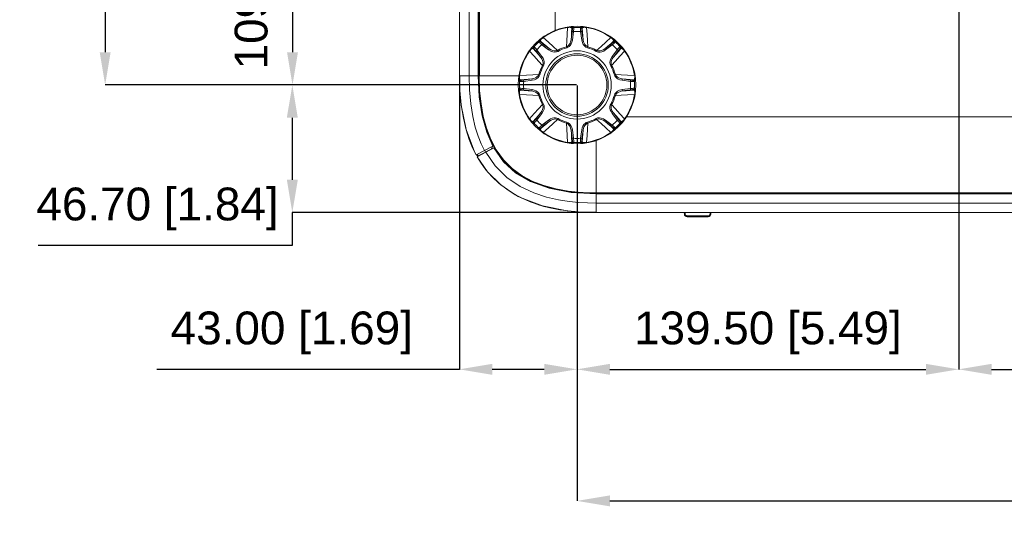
# Model space of a CAD drawing. Header units: millimetres. Extents: x 3925 to 5043, y -86 to 778.
# Tile 134 of 256: x 4210 to 4300, y 102 to 148. Entities that reach past the tile are written whole.
import ezdxf

# ---------------------------------------------------------------- set-up
doc = ezdxf.new("R2010")
doc.units = ezdxf.units.MM
doc.header["$LTSCALE"] = 46.255
doc.header["$PDMODE"] = 3
doc.header["$PDSIZE"] = 1
doc.layers.get('0').update_dxf_attribs({"linetype": 'CONTINUOUS'})
doc.layers.get('Defpoints').update_dxf_attribs({"linetype": 'CONTINUOUS'})
for name, color, linetype in [('H30-BOTTOM-CDXF_CONTINUOUS_LINE', 7, 'CONTINUOUS'), ('H30-RIGHT-CODXF_CONTINUOUS_LINE', 7, 'CONTINUOUS'), ('H30K-REAR-CODXF_CONTINUOUS_LINE', 7, 'CONTINUOUS'), ('H30K-TOP-COVDXF_CONTINUOUS_LINE', 7, 'CONTINUOUS'), ('RUBBER-FOOT-DXF_CONTINUOUS_LINE', 7, 'CONTINUOUS')]:
    doc.layers.add(name, color=color, linetype=linetype)
doc.styles.add('SLDTEXTSTYLE0', font='arialbd.ttf', dxfattribs={"height": 5.5})
doc.styles.add('SLDTEXTSTYLE2', font='arial.ttf')
doc.dimstyles.new('SLDDIMSTYLE1', dxfattribs={"dimtxt": 5.650301, "dimasz": 4.572, "dimexe": 0, "dimexo": 0.0625, "dimgap": 1.412575, "dimtad": 0, "dimtih": 1, "dimtoh": 1, "dimlfac": 3.5, "dimrnd": 1e-09, "dimzin": 4, "dimdsep": 46, "dimtxsty": 'SLDTEXTSTYLE0', "dimsah": 1, "dimcen": 0.09, "dimadec": 0, "dimazin": 1, "dimtol": 1, "dimtp": 0.8, "dimtm": 0.8, "dimtfac": 1, "dimtdec": 1, "dimtofl": 0, "dimtmove": 0, "dimatfit": 3, "dimfxl": 1, "dimfrac": 2, "dimtolj": 1, "dimarcsym": 0})

# ---------------------------------------------------------------- blocks, each defined once
blk = doc.blocks.new('*D95')
at = {"color": 0, "linetype": 'Continuous', "lineweight": -2}
for p, q in [((4295.634, 203.852), (4295.634, 115.578)), ((4338.134, 203.852), (4338.134, 115.578)), ((4298.634, 115.578), (4335.134, 115.578))]:
    blk.add_line(p, q, dxfattribs=at)
at = {"color": 0, "linetype": 'Continuous', "lineweight": 0}
for points in [[(4298.634, 116.078), (4298.634, 115.078), (4295.634, 115.578)], [(4335.134, 116.078), (4335.134, 115.078), (4338.134, 115.578)]]:
    blk.add_solid(points, dxfattribs=at)
at = {"layer": 'Defpoints', "color": 0, "linetype": 'Continuous', "lineweight": 0}
for p in [(4295.634, 203.915), (4338.134, 203.915), (4338.134, 115.578)]:
    blk.add_point(p, dxfattribs=at)
at = {"color": 0, "linetype": 'Continuous', "lineweight": 0, "insert": (4316.884, 118.913), "char_height": 3, "attachment_point": 5, "style": 'SLDTEXTSTYLE2'}
blk.add_mtext('\\A1;170.00 [6.69]', dxfattribs=at)
blk = doc.blocks.new('*D98')
at = {"color": 0, "linetype": 'Continuous', "lineweight": -2}
for p, q in [((4260.759, 141.527), (4260.759, 103.545)), ((4373.009, 141.527), (4373.009, 103.545)), ((4263.759, 103.545), (4370.009, 103.545))]:
    blk.add_line(p, q, dxfattribs=at)
at = {"color": 0, "linetype": 'Continuous', "lineweight": 0}
for points in [[(4263.759, 104.045), (4263.759, 103.045), (4260.759, 103.545)], [(4370.009, 104.045), (4370.009, 103.045), (4373.009, 103.545)]]:
    blk.add_solid(points, dxfattribs=at)
at = {"layer": 'Defpoints', "color": 0, "linetype": 'Continuous', "lineweight": 0}
for p in [(4260.759, 141.59), (4373.009, 141.59), (4373.009, 103.545)]:
    blk.add_point(p, dxfattribs=at)
at = {"color": 0, "linetype": 'Continuous', "lineweight": 0, "insert": (4316.884, 106.88), "char_height": 3, "attachment_point": 5, "style": 'SLDTEXTSTYLE2'}
blk.add_mtext('\\A1;449.00 [17.68]', dxfattribs=at)
blk = doc.blocks.new('*D100')
at = {"color": 0, "linetype": 'Continuous', "lineweight": -2}
for p, q in [((4278.196, 219.415), (4217.635, 219.415)), ((4217.635, 216.415), (4217.635, 144.59)), ((4260.696, 141.59), (4217.635, 141.59))]:
    blk.add_line(p, q, dxfattribs=at)
at = {"color": 0, "linetype": 'Continuous', "lineweight": 0}
for points in [[(4217.135, 216.415), (4218.135, 216.415), (4217.635, 219.415)], [(4217.135, 144.59), (4218.135, 144.59), (4217.635, 141.59)]]:
    blk.add_solid(points, dxfattribs=at)
at = {"layer": 'Defpoints', "color": 0, "linetype": 'Continuous', "lineweight": 0}
for p in [(4278.259, 219.415), (4217.635, 141.59), (4260.759, 141.59)]:
    blk.add_point(p, dxfattribs=at)
at = {"color": 0, "linetype": 'Continuous', "lineweight": 0, "insert": (4214.3, 181.816), "char_height": 3, "attachment_point": 5, "rotation": 90, "style": 'SLDTEXTSTYLE2'}
blk.add_mtext('\\A1;311.30 [12.26]', dxfattribs=at)
blk = doc.blocks.new('*D103')
at = {"color": 0, "linetype": 'Continuous', "lineweight": -2}
for p, q in [((4295.634, 168.852), (4295.634, 115.578)), ((4260.759, 141.527), (4260.759, 115.578)), ((4263.759, 115.578), (4292.634, 115.578))]:
    blk.add_line(p, q, dxfattribs=at)
at = {"color": 0, "linetype": 'Continuous', "lineweight": 0}
for points in [[(4263.759, 116.078), (4263.759, 115.078), (4260.759, 115.578)], [(4292.634, 116.078), (4292.634, 115.078), (4295.634, 115.578)]]:
    blk.add_solid(points, dxfattribs=at)
at = {"layer": 'Defpoints', "color": 0, "linetype": 'Continuous', "lineweight": 0}
for p in [(4295.634, 168.915), (4260.759, 141.59), (4295.634, 115.578)]:
    blk.add_point(p, dxfattribs=at)
at = {"color": 0, "linetype": 'Continuous', "lineweight": 0, "insert": (4278.196, 118.913), "char_height": 3, "attachment_point": 5, "style": 'SLDTEXTSTYLE2'}
blk.add_mtext('\\A1;139.50 [5.49]', dxfattribs=at)
blk = doc.blocks.new('*D104')
at = {"color": 0, "linetype": 'Continuous', "lineweight": -2}
for p, q in [((4250.009, 142.352), (4250.009, 115.578)), ((4260.759, 141.527), (4260.759, 115.578)), ((4250.009, 115.578), (4222.371, 115.578)), ((4257.759, 115.578), (4253.009, 115.578))]:
    blk.add_line(p, q, dxfattribs=at)
at = {"color": 0, "linetype": 'Continuous', "lineweight": 0}
for points in [[(4253.009, 116.078), (4253.009, 115.078), (4250.009, 115.578)], [(4257.759, 116.078), (4257.759, 115.078), (4260.759, 115.578)]]:
    blk.add_solid(points, dxfattribs=at)
at = {"layer": 'Defpoints', "color": 0, "linetype": 'Continuous', "lineweight": 0}
for p in [(4250.009, 142.415), (4260.759, 141.59), (4250.009, 115.578)]:
    blk.add_point(p, dxfattribs=at)
at = {"color": 0, "linetype": 'Continuous', "lineweight": 0, "insert": (4234.69, 118.913), "char_height": 3, "attachment_point": 5, "style": 'SLDTEXTSTYLE2'}
blk.add_mtext('\\A1;43.00 [1.69]', dxfattribs=at)
blk = doc.blocks.new('*D105')
at = {"color": 0, "linetype": 'Continuous', "lineweight": -2}
for p, q in [((4295.571, 168.915), (4234.757, 168.915)), ((4234.757, 165.915), (4234.757, 144.59)), ((4260.696, 141.59), (4234.757, 141.59))]:
    blk.add_line(p, q, dxfattribs=at)
at = {"color": 0, "linetype": 'Continuous', "lineweight": 0}
for points in [[(4234.257, 165.915), (4235.257, 165.915), (4234.757, 168.915)], [(4234.257, 144.59), (4235.257, 144.59), (4234.757, 141.59)]]:
    blk.add_solid(points, dxfattribs=at)
at = {"layer": 'Defpoints', "color": 0, "linetype": 'Continuous', "lineweight": 0}
for p in [(4295.634, 168.915), (4234.757, 141.59), (4260.759, 141.59)]:
    blk.add_point(p, dxfattribs=at)
at = {"color": 0, "linetype": 'Continuous', "lineweight": 0, "insert": (4231.422, 155.252), "char_height": 3, "attachment_point": 5, "rotation": 90, "style": 'SLDTEXTSTYLE2'}
blk.add_mtext('\\A1;109.30 [4.30]', dxfattribs=at)
blk = doc.blocks.new('*D106')
at = {"color": 0, "linetype": 'Continuous', "lineweight": -2}
for p, q in [((4260.696, 141.59), (4234.738, 141.59)), ((4234.738, 138.59), (4234.738, 132.915)), ((4262.446, 129.915), (4234.738, 129.915)), ((4234.738, 129.915), (4234.738, 126.915)), ((4234.738, 126.915), (4211.513, 126.915))]:
    blk.add_line(p, q, dxfattribs=at)
at = {"color": 0, "linetype": 'Continuous', "lineweight": 0}
for points in [[(4234.238, 138.59), (4235.238, 138.59), (4234.738, 141.59)], [(4234.238, 132.915), (4235.238, 132.915), (4234.738, 129.915)]]:
    blk.add_solid(points, dxfattribs=at)
at = {"layer": 'Defpoints', "color": 0, "linetype": 'Continuous', "lineweight": 0}
for p in [(4260.759, 141.59), (4234.738, 129.915), (4262.509, 129.915)]:
    blk.add_point(p, dxfattribs=at)
at = {"color": 0, "linetype": 'Continuous', "lineweight": 0, "insert": (4222.419, 130.25), "char_height": 3, "attachment_point": 5, "style": 'SLDTEXTSTYLE2'}
blk.add_mtext('\\A1;46.70 [1.84]', dxfattribs=at)

msp = doc.modelspace()

# ---------------------------------------------------------------- linework, layer by layer
at = {"layer": 'H30-BOTTOM-CDXF_CONTINUOUS_LINE', "color": 7, "linetype": 'Continuous', "lineweight": 0}
for p, q in [((4251.7741, 142.4148), (4251.7741, 216.4148)), ((4251.8286, 216.4148), (4251.8286, 142.4148)), ((4258.7588, 216.4148), (4258.7588, 146.5531)), ((4255.458, 142.4148), (4251.7741, 142.4148)), ((4265.2542, 138.6648), (4312.1338, 138.6648)), ((4252.8695, 136.6105), (4253.3729, 135.6451)), ((4253.84, 134.8711), (4252.9717, 136.2698)), ((4262.5088, 136.5246), (4262.5088, 131.68)), ((4371.2588, 131.7345), (4262.5088, 131.7345)), ((4371.2588, 131.68), (4262.5088, 131.68))]:
    msp.add_line(p, q, dxfattribs=at)
for points in [[(4252.9717, 136.2698), (4252.3143, 138.0182), (4251.9083, 140.0891), (4251.7741, 142.4148)], [(4251.8135, 142.4148), (4251.8566, 141.0794), (4251.9821, 139.851), (4252.1891, 138.7075), (4252.4813, 137.6311), (4252.8695, 136.6105)], [(4253.3729, 135.6451), (4254.0283, 134.7324), (4254.8219, 133.9381), (4255.7345, 133.2817)], [(4262.5088, 131.68), (4260.138, 131.8198), (4258.0686, 132.2326), (4256.3257, 132.8964), (4254.9336, 133.7709), (4253.84, 134.8711)], [(4255.7345, 133.2817), (4256.709, 132.7734), (4257.7333, 132.3845), (4258.8089, 132.0934), (4259.9488, 131.8875), (4261.1739, 131.7625), (4262.5088, 131.7194)]]:
    msp.add_lwpolyline(points, dxfattribs=at)
at = {"layer": 'H30-RIGHT-CODXF_CONTINUOUS_LINE', "color": 7, "linetype": 'Continuous', "lineweight": 0}
for p, q in [((4250.0088, 216.4148), (4250.0088, 142.4148)), ((4250.887, 216.4148), (4250.887, 142.4148)), ((4251.7338, 142.4148), (4251.7338, 216.4148)), ((4250.0088, 142.4148), (4251.7338, 142.4148)), ((4251.1232, 136.081), (4250.8915, 136.6593)), ((4251.542, 135.1924), (4251.2103, 135.8671)), ((4253.062, 136.0031), (4251.542, 135.1924)), ((4251.7352, 135.0971), (4253.211, 135.8843)), ((4252.9238, 135.731), (4253.0625, 136.0022)), ((4251.6528, 135.2516), (4251.7352, 135.0971)), ((4252.2868, 135.3914), (4252.3042, 135.375)), ((4252.315, 135.6047), (4252.3974, 135.4503)), ((4252.7429, 135.6063), (4252.734, 135.6218))]:
    msp.add_line(p, q, dxfattribs=at)
for points in [[(4250.0088, 142.4148), (4250.0462, 141.0862), (4250.1661, 139.7676), (4250.3661, 138.5454), (4250.6193, 137.5005), (4250.9063, 136.6135), (4251.2167, 135.8513), (4251.542, 135.1924)], [(4250.887, 142.4148), (4250.9226, 141.1372), (4251.0362, 139.8781), (4251.2238, 138.7204), (4251.4588, 137.7388), (4251.7226, 136.9116), (4252.0053, 136.205), (4252.2994, 135.5964)], [(4251.7338, 142.4148), (4251.8235, 140.4913), (4252.0848, 138.7814), (4252.5038, 137.2851), (4253.062, 136.0031)]]:
    msp.add_lwpolyline(points, dxfattribs=at)
at = {"layer": 'H30K-REAR-CODXF_CONTINUOUS_LINE', "color": 7, "linetype": 'Continuous', "lineweight": 0}
for p, q in [((4251.6387, 135.0173), (4253.2242, 135.863)), ((4262.5088, 131.6398), (4371.2588, 131.6398)), ((4262.5088, 129.9148), (4262.5088, 131.6398)), ((4371.2588, 130.7929), (4262.5088, 130.7929)), ((4260.8492, 129.9738), (4259.9158, 130.0653)), ((4261.6914, 129.9286), (4260.8492, 129.9738)), ((4262.5088, 129.9148), (4261.6914, 129.9286)), ((4371.2588, 129.9148), (4262.5088, 129.9148)), ((4270.5614, 129.781), (4270.5568, 129.9148)), ((4270.6364, 129.781), (4270.6317, 129.9148)), ((4270.6456, 129.7307), (4270.6364, 129.781)), ((4272.7324, 129.6121), (4270.8113, 129.6121)), ((4270.8113, 129.5398), (4270.8113, 129.6121)), ((4272.783, 129.6196), (4272.7324, 129.6121)), ((4272.7324, 129.5398), (4272.7324, 129.6121)), ((4272.912, 129.9148), (4272.9073, 129.781)), ((4272.9869, 129.9148), (4272.9823, 129.781)), ((4272.7324, 129.5398), (4270.8113, 129.5398))]:
    msp.add_line(p, q, dxfattribs=at)
for points in [[(4251.6387, 135.0173), (4251.9894, 134.4441), (4252.4256, 133.8389), (4252.968, 133.2101), (4253.6368, 132.5743), (4254.4473, 131.9561), (4255.3754, 131.4006), (4256.3568, 130.9471), (4257.3339, 130.6021), (4258.278, 130.3503), (4259.1687, 130.1738), (4259.5198, 130.1236)], [(4259.9158, 130.0653), (4258.88, 130.2251), (4257.7292, 130.4878), (4256.461, 130.9056), (4255.1142, 131.543), (4253.7806, 132.4538), (4252.5832, 133.6437), (4251.6387, 135.0173)], [(4262.5088, 130.7929), (4261.7227, 130.8062), (4260.9162, 130.8494), (4260.0272, 130.9364), (4259.0475, 131.0871), (4257.9686, 131.3327), (4256.7929, 131.7187), (4255.5602, 132.2997), (4254.3524, 133.1207), (4253.2718, 134.1892), (4252.4139, 135.4308)], [(4253.1575, 135.8274), (4254.0423, 134.5653), (4255.1329, 133.5683), (4256.5144, 132.7614), (4258.2141, 132.1503), (4260.2186, 131.7693), (4262.5088, 131.6398)], [(4270.5614, 129.781), (4270.5715, 129.7801), (4270.5989, 129.7801), (4270.6364, 129.781)], [(4270.693, 129.6581), (4270.666, 129.6896), (4270.6456, 129.7307)], [(4270.8113, 129.6121), (4270.7834, 129.6144), (4270.7539, 129.6218), (4270.7232, 129.6359), (4270.693, 129.6581)], [(4272.8573, 129.6645), (4272.8249, 129.6386), (4272.783, 129.6196)], [(4272.9073, 129.781), (4272.904, 129.7527), (4272.8955, 129.7238), (4272.8804, 129.6938), (4272.8573, 129.6645)], [(4272.9823, 129.781), (4272.9722, 129.7801), (4272.9448, 129.7801), (4272.9073, 129.781)]]:
    msp.add_lwpolyline(points, dxfattribs=at)
for centre, start, end in [((4270.8113, 129.7898), 182, 270), ((4272.7324, 129.7898), 270, 358)]:
    msp.add_arc(centre, 0.25, start, end, dxfattribs=at)
at = {"layer": 'H30K-TOP-COVDXF_CONTINUOUS_LINE', "color": 7, "linetype": 'Continuous', "lineweight": 0}
for p, q in [((4250.1665, 139.7542), (4250.1616, 139.837)), ((4250.6141, 137.511), (4250.1665, 139.7542)), ((4251.3471, 135.5727), (4250.6141, 137.511)), ((4251.3813, 135.5179), (4251.3471, 135.5727)), ((4251.6787, 135.0423), (4251.5728, 135.2117)), ((4252.0899, 135.2565), (4252.0764, 135.2815)), ((4252.1392, 135.2832), (4252.1257, 135.3082)), ((4259.8464, 130.0727), (4257.5973, 130.5222)), ((4260.5799, 130.0292), (4259.8464, 130.0727))]:
    msp.add_line(p, q, dxfattribs=at)
msp.add_lwpolyline([(4257.5973, 130.5222), (4255.6519, 131.2602), (4255.5764, 131.3077)], dxfattribs=at)
at = {"layer": 'RUBBER-FOOT-DXF_CONTINUOUS_LINE', "color": 7, "linetype": 'Continuous', "lineweight": 0}
for p, q in [((4259.8812, 146.8736), (4259.886, 146.8449)), ((4260.3355, 146.7357), (4260.2899, 146.7848)), ((4260.4053, 146.8924), (4260.4519, 146.8434)), ((4261.0658, 146.8434), (4261.1124, 146.8924)), ((4261.2278, 146.7848), (4261.1822, 146.7357)), ((4261.6365, 146.8736), (4261.6317, 146.8449)), ((4257.6432, 145.9466), (4257.6601, 145.9229)), ((4260.3135, 146.4842), (4260.2083, 145.7158)), ((4260.4372, 146.4673), (4260.3135, 146.4842)), ((4260.4372, 146.4673), (4260.3319, 145.6988)), ((4261.0805, 146.4673), (4261.2042, 146.4842)), ((4261.1858, 145.6988), (4261.0805, 146.4673)), ((4261.3094, 145.7158), (4261.2042, 146.4842)), ((4263.8745, 145.9466), (4263.8576, 145.9229)), ((4256.8207, 144.9291), (4256.7538, 144.9316)), ((4256.7593, 145.0893), (4256.8269, 145.0876)), ((4257.261, 145.5217), (4257.2593, 145.5893)), ((4257.417, 145.5948), (4257.4195, 145.5279)), ((4257.5373, 145.2661), (4257.6128, 145.3655)), ((4258.1552, 144.7972), (4257.5373, 145.2661)), ((4258.2306, 144.8966), (4257.6128, 145.3655)), ((4258.1552, 144.7972), (4258.2307, 144.8966)), ((4259.8161, 144.9953), (4259.7905, 145.0876)), ((4260.3319, 145.6988), (4260.2083, 145.7157)), ((4261.1858, 145.6988), (4261.3094, 145.7157)), ((4261.7016, 144.9953), (4261.7272, 145.0876)), ((4263.9049, 145.3655), (4263.287, 144.8966)), ((4263.3625, 144.7972), (4263.287, 144.8966)), ((4263.9803, 145.2661), (4263.3625, 144.7972)), ((4263.9803, 145.2661), (4263.9049, 145.3655)), ((4264.0982, 145.5279), (4264.1007, 145.5948)), ((4264.2584, 145.5893), (4264.2567, 145.5217)), ((4264.7584, 145.0893), (4264.6908, 145.0876)), ((4264.7639, 144.9316), (4264.697, 144.9291)), ((4256.402, 144.7054), (4256.4257, 144.6885)), ((4257.0825, 144.8113), (4256.9831, 144.7358)), ((4256.9831, 144.7358), (4257.452, 144.118)), ((4257.0825, 144.8113), (4257.5514, 144.1934)), ((4257.5514, 144.1934), (4257.452, 144.1179)), ((4259.0174, 144.6645), (4258.9702, 144.7478)), ((4262.5003, 144.6645), (4262.5475, 144.7478)), ((4264.4352, 144.8113), (4263.9662, 144.1934)), ((4264.0657, 144.1179), (4263.9662, 144.1934)), ((4264.5346, 144.7358), (4264.0657, 144.118)), ((4264.5346, 144.7358), (4264.4352, 144.8113)), ((4265.092, 144.6885), (4265.1157, 144.7054)), ((4257.6841, 143.3312), (4257.6008, 143.3784)), ((4263.9169, 143.3784), (4263.8336, 143.3312)), ((4255.475, 142.4674), (4255.5037, 142.4626)), ((4257.3533, 142.5325), (4257.261, 142.5581)), ((4264.2567, 142.5581), (4264.1644, 142.5325)), ((4266.014, 142.4626), (4266.0427, 142.4674)), ((4255.5052, 141.8967), (4255.4562, 141.9433)), ((4255.5052, 141.2828), (4255.4562, 141.2362)), ((4255.5638, 142.0587), (4255.6129, 142.0131)), ((4256.6328, 142.1403), (4255.8644, 142.0351)), ((4255.8813, 141.9114), (4255.8644, 142.0351)), ((4255.8644, 141.1444), (4255.8813, 141.2681)), ((4256.6498, 142.0167), (4255.8813, 141.9114)), ((4256.6498, 141.1628), (4255.8813, 141.2681)), ((4256.6498, 142.0167), (4256.6329, 142.1403)), ((4264.8848, 142.1403), (4264.8679, 142.0167)), ((4264.8679, 142.0167), (4265.6364, 141.9114)), ((4265.6364, 141.2681), (4264.8679, 141.1628)), ((4264.8848, 142.1403), (4265.6533, 142.0351)), ((4265.6533, 142.0351), (4265.6364, 141.9114)), ((4265.6533, 141.1444), (4265.6364, 141.2681)), ((4265.9048, 142.0131), (4265.9539, 142.0587)), ((4266.0125, 141.8967), (4266.0615, 141.9433)), ((4266.0615, 141.2362), (4266.0125, 141.2828)), ((4255.5037, 140.7169), (4255.475, 140.7121)), ((4255.6129, 141.1664), (4255.5638, 141.1208)), ((4256.6328, 141.0392), (4255.8644, 141.1444)), ((4256.6329, 141.0392), (4256.6498, 141.1628)), ((4257.261, 140.6214), (4257.3533, 140.647)), ((4264.2567, 140.6214), (4264.1644, 140.647)), ((4264.8848, 141.0392), (4264.8679, 141.1628)), ((4265.6533, 141.1444), (4264.8849, 141.0392)), ((4265.9539, 141.1208), (4265.9048, 141.1664)), ((4266.014, 140.7169), (4266.0427, 140.7121)), ((4257.6008, 139.8011), (4257.6841, 139.8483)), ((4263.9169, 139.8011), (4263.8336, 139.8483)), ((4256.9831, 138.4437), (4257.452, 139.0615)), ((4257.0825, 138.3683), (4257.5514, 138.9861)), ((4257.452, 139.0616), (4257.5514, 138.9861)), ((4264.0657, 139.0616), (4263.9662, 138.9861)), ((4263.9662, 138.9861), (4264.4352, 138.3683)), ((4264.0657, 139.0616), (4264.5346, 138.4437)), ((4256.4257, 138.491), (4256.402, 138.4741)), ((4256.7538, 138.2479), (4256.8207, 138.2504)), ((4256.7593, 138.0902), (4256.8269, 138.0919)), ((4256.9831, 138.4437), (4257.0825, 138.3683)), ((4257.5373, 137.9134), (4258.1552, 138.3824)), ((4257.5373, 137.9134), (4257.6128, 137.814)), ((4257.6128, 137.814), (4258.2306, 138.2829)), ((4258.1552, 138.3824), (4258.2307, 138.2829)), ((4259.0174, 138.515), (4258.9702, 138.4317)), ((4259.8161, 138.1842), (4259.7905, 138.0919)), ((4261.7016, 138.1842), (4261.7272, 138.0919)), ((4262.5003, 138.515), (4262.5475, 138.4317)), ((4263.3625, 138.3824), (4263.287, 138.2829)), ((4263.2871, 138.2829), (4263.9049, 137.814)), ((4263.3625, 138.3824), (4263.9803, 137.9134)), ((4263.9803, 137.9134), (4263.9049, 137.814)), ((4264.5346, 138.4437), (4264.4352, 138.3683)), ((4264.6908, 138.0919), (4264.7584, 138.0902)), ((4264.697, 138.2504), (4264.7639, 138.2479)), ((4265.092, 138.491), (4265.1157, 138.4741)), ((4257.2593, 137.5902), (4257.261, 137.6578)), ((4257.4195, 137.6516), (4257.417, 137.5847)), ((4257.6432, 137.2329), (4257.6601, 137.2566)), ((4260.3319, 137.4807), (4260.2083, 137.4638)), ((4260.2083, 137.4637), (4260.3135, 136.6953)), ((4260.3319, 137.4807), (4260.4372, 136.7122)), ((4261.0805, 136.7122), (4261.1858, 137.4807)), ((4261.1858, 137.4807), (4261.3094, 137.4638)), ((4261.2042, 136.6953), (4261.3094, 137.4638)), ((4263.8745, 137.2329), (4263.8576, 137.2566)), ((4264.1007, 137.5847), (4264.0982, 137.6516)), ((4264.2567, 137.6578), (4264.2584, 137.5902)), ((4259.8812, 136.3059), (4259.886, 136.3346)), ((4260.2899, 136.3947), (4260.3355, 136.4438)), ((4260.4372, 136.7122), (4260.3135, 136.6953)), ((4260.4519, 136.3361), (4260.4053, 136.2871)), ((4261.1124, 136.2871), (4261.0658, 136.3361)), ((4261.0805, 136.7122), (4261.2042, 136.6953)), ((4261.1822, 136.4438), (4261.2278, 136.3947)), ((4261.6365, 136.3059), (4261.6317, 136.3346))]:
    msp.add_line(p, q, dxfattribs=at)
for points in [[(4259.886, 146.8449), (4259.8491, 146.2122), (4259.8172, 145.6272), (4259.7905, 145.0876)], [(4259.8812, 146.8736), (4259.9673, 146.8866), (4260.0543, 146.8971), (4260.1387, 146.9044), (4260.2178, 146.9085), (4260.2871, 146.9091), (4260.3437, 146.9065), (4260.3843, 146.9009), (4260.4053, 146.8924)], [(4259.886, 146.8449), (4259.948, 146.855), (4260.0116, 146.8613), (4260.0736, 146.863), (4260.1306, 146.86), (4260.1804, 146.8525), (4260.2223, 146.841), (4260.2553, 146.8258), (4260.2784, 146.8071), (4260.2899, 146.7848)], [(4260.2083, 145.7158), (4260.2356, 146.0722), (4260.2629, 146.43), (4260.2899, 146.7848)], [(4260.4053, 146.8924), (4260.364, 146.8823), (4260.3285, 146.859), (4260.3028, 146.8252), (4260.2899, 146.7847)], [(4260.3355, 146.7357), (4260.3372, 146.7247), (4260.3366, 146.6983), (4260.3338, 146.6586), (4260.3287, 146.6073), (4260.3219, 146.5484), (4260.3135, 146.4842)], [(4260.4519, 146.8434), (4260.4103, 146.8336), (4260.3745, 146.8103), (4260.3485, 146.7764), (4260.3355, 146.7357)], [(4260.4519, 146.8434), (4260.454, 146.8267), (4260.4541, 146.7871), (4260.4523, 146.7273), (4260.4486, 146.6506), (4260.4435, 146.5623), (4260.4372, 146.4673)], [(4261.0805, 146.4673), (4261.0742, 146.5622), (4261.0691, 146.6505), (4261.0654, 146.7275), (4261.0636, 146.7873), (4261.0637, 146.8268), (4261.0658, 146.8434)], [(4261.0658, 146.8434), (4261.1074, 146.8336), (4261.1432, 146.8103), (4261.1692, 146.7764), (4261.1822, 146.7357)], [(4261.6365, 146.8736), (4261.5503, 146.8866), (4261.4634, 146.8971), (4261.379, 146.9044), (4261.2999, 146.9085), (4261.2306, 146.9091), (4261.174, 146.9065), (4261.1334, 146.9009), (4261.1124, 146.8924)], [(4261.1124, 146.8924), (4261.1537, 146.8823), (4261.1892, 146.859), (4261.2149, 146.8252), (4261.2278, 146.7847)], [(4261.2042, 146.4842), (4261.1958, 146.5482), (4261.189, 146.6073), (4261.1839, 146.6588), (4261.181, 146.6986), (4261.1805, 146.7248), (4261.1822, 146.7357)], [(4261.2278, 146.7848), (4261.2393, 146.8071), (4261.2624, 146.8258), (4261.2954, 146.8411), (4261.3373, 146.8526), (4261.3871, 146.86), (4261.4441, 146.863), (4261.5061, 146.8613), (4261.5698, 146.855), (4261.6317, 146.8449)], [(4261.2278, 146.7848), (4261.2548, 146.43), (4261.2821, 146.0721), (4261.3094, 145.7158)], [(4261.7272, 145.0876), (4261.7006, 145.6258), (4261.6687, 146.2107), (4261.6317, 146.8449)], [(4257.6432, 145.9466), (4257.5731, 145.8949), (4257.5042, 145.8408), (4257.4393, 145.7863), (4257.3805, 145.7332), (4257.3311, 145.6846), (4257.2929, 145.6428), (4257.2682, 145.6101), (4257.2593, 145.5893)], [(4257.417, 145.5948), (4257.4094, 145.6187), (4257.4124, 145.6483), (4257.425, 145.6824), (4257.4465, 145.7201), (4257.4765, 145.7607), (4257.5146, 145.8031), (4257.5597, 145.8457), (4257.6092, 145.8863), (4257.6601, 145.9229)], [(4258.9702, 144.7478), (4258.5708, 145.1096), (4258.1347, 145.5006), (4257.6601, 145.9229)], [(4263.8576, 145.9229), (4263.3841, 145.5016), (4262.9479, 145.1105), (4262.5475, 144.7478)], [(4263.8576, 145.9229), (4263.9086, 145.8862), (4263.958, 145.8456), (4264.0031, 145.803), (4264.0412, 145.7607), (4264.0712, 145.7201), (4264.0927, 145.6824), (4264.1053, 145.6483), (4264.1083, 145.6187), (4264.1007, 145.5948)], [(4263.8745, 145.9466), (4263.9446, 145.8949), (4264.0135, 145.8408), (4264.0784, 145.7864), (4264.1371, 145.7333), (4264.1866, 145.6846), (4264.2247, 145.6428), (4264.2495, 145.6101), (4264.2584, 145.5893)], [(4256.402, 144.7054), (4256.4537, 144.7755), (4256.5078, 144.8444), (4256.5622, 144.9093), (4256.6153, 144.9681), (4256.664, 145.0175), (4256.7058, 145.0557), (4256.7385, 145.0804), (4256.7593, 145.0893)], [(4256.4257, 144.6885), (4256.4624, 144.7395), (4256.503, 144.7889), (4256.5456, 144.834), (4256.5879, 144.8721), (4256.6285, 144.9021), (4256.6662, 144.9236), (4256.7003, 144.9362), (4256.7299, 144.9392), (4256.7538, 144.9316)], [(4256.7593, 145.0893), (4256.7372, 145.053), (4256.7286, 145.0114), (4256.7343, 144.9693), (4256.7538, 144.9316)], [(4257.452, 144.118), (4257.2193, 144.3893), (4256.9856, 144.6616), (4256.7538, 144.9316)], [(4256.8269, 145.0876), (4256.8044, 145.0512), (4256.7955, 145.0095), (4256.8012, 144.9671), (4256.8208, 144.9291)], [(4256.8207, 144.9291), (4256.8298, 144.9225), (4256.848, 144.9035), (4256.8741, 144.8734), (4256.9067, 144.8336), (4256.9436, 144.7871), (4256.9831, 144.7358)], [(4256.8269, 145.0876), (4256.8402, 145.0772), (4256.8683, 145.0493), (4256.9093, 145.0058), (4256.961, 144.9489), (4257.0197, 144.8829), (4257.0825, 144.8113)], [(4257.2593, 145.5893), (4257.2956, 145.6114), (4257.3372, 145.62), (4257.3793, 145.6143), (4257.417, 145.5948)], [(4257.261, 145.5217), (4257.2974, 145.5442), (4257.3391, 145.5531), (4257.3815, 145.5474), (4257.4195, 145.5279)], [(4257.5373, 145.2661), (4257.4658, 145.3288), (4257.3997, 145.3876), (4257.3427, 145.4395), (4257.2991, 145.4805), (4257.2713, 145.5085), (4257.261, 145.5217)], [(4257.417, 145.5948), (4257.6869, 145.363), (4257.9593, 145.1293), (4258.2306, 144.8966)], [(4257.6128, 145.3655), (4257.5617, 145.4049), (4257.515, 145.4419), (4257.4751, 145.4747), (4257.4449, 145.5008), (4257.426, 145.5189), (4257.4195, 145.5279)], [(4258.9702, 144.7478), (4258.8805, 144.714), (4258.7733, 144.6992), (4258.6515, 144.7071), (4258.5183, 144.7404), (4258.3767, 144.8021), (4258.2307, 144.8966)], [(4260.2083, 145.7157), (4260.1718, 145.5457), (4260.1154, 145.4019), (4260.0447, 145.2842), (4259.9641, 145.1925), (4259.8778, 145.1271), (4259.7905, 145.0876)], [(4260.3319, 145.6988), (4260.289, 145.5108), (4260.2182, 145.3448), (4260.1282, 145.2099), (4260.0273, 145.1079), (4259.9217, 145.0373), (4259.8161, 144.9953)], [(4261.7016, 144.9953), (4261.5653, 145.0547), (4261.4384, 145.1554), (4261.3289, 145.2944), (4261.2425, 145.471), (4261.1858, 145.6988)], [(4261.7272, 145.0876), (4261.6399, 145.1271), (4261.5536, 145.1925), (4261.473, 145.2841), (4261.4023, 145.4019), (4261.3459, 145.5457), (4261.3094, 145.7157)], [(4263.287, 144.8966), (4263.141, 144.8021), (4262.9994, 144.7404), (4262.8662, 144.7071), (4262.7444, 144.6992), (4262.6371, 144.714), (4262.5475, 144.7478)], [(4263.287, 144.8966), (4263.5584, 145.1293), (4263.8307, 145.363), (4264.1007, 145.5948)], [(4264.0982, 145.5279), (4264.0916, 145.5188), (4264.0726, 145.5006), (4264.0425, 145.4745), (4264.0027, 145.4419), (4263.9561, 145.405), (4263.9049, 145.3655)], [(4264.2567, 145.5217), (4264.2463, 145.5084), (4264.2184, 145.4803), (4264.1749, 145.4393), (4264.118, 145.3876), (4264.052, 145.3289), (4263.9803, 145.2661)], [(4264.7639, 144.9316), (4264.5321, 144.6617), (4264.2983, 144.3893), (4264.0657, 144.118)], [(4264.2567, 145.5217), (4264.2203, 145.5442), (4264.1785, 145.5531), (4264.1362, 145.5474), (4264.0982, 145.5279)], [(4264.2584, 145.5893), (4264.2221, 145.6114), (4264.1805, 145.62), (4264.1384, 145.6143), (4264.1007, 145.5948)], [(4264.6908, 145.0876), (4264.6775, 145.0772), (4264.6494, 145.0493), (4264.6084, 145.0058), (4264.5567, 144.9489), (4264.498, 144.8829), (4264.4352, 144.8113)], [(4264.697, 144.9291), (4264.688, 144.9226), (4264.6699, 144.9037), (4264.6438, 144.8736), (4264.6112, 144.8339), (4264.574, 144.787), (4264.5346, 144.7358)], [(4264.6969, 144.9291), (4264.7165, 144.9671), (4264.7222, 145.0094), (4264.7133, 145.0512), (4264.6908, 145.0876)], [(4265.1157, 144.7054), (4265.064, 144.7755), (4265.0099, 144.8444), (4264.9554, 144.9093), (4264.9023, 144.9681), (4264.8537, 145.0175), (4264.8119, 145.0557), (4264.7792, 145.0804), (4264.7584, 145.0893)], [(4264.7639, 144.9316), (4264.7834, 144.9693), (4264.7891, 145.0114), (4264.7805, 145.053), (4264.7584, 145.0893)], [(4265.092, 144.6885), (4265.0553, 144.7394), (4265.0147, 144.789), (4264.9721, 144.8341), (4264.9297, 144.8722), (4264.8891, 144.9022), (4264.8514, 144.9236), (4264.8174, 144.9362), (4264.7878, 144.9392), (4264.7639, 144.9316)], [(4256.4257, 144.6885), (4256.847, 144.215), (4257.2381, 143.7788), (4257.6008, 143.3784)], [(4257.452, 144.1179), (4257.5465, 143.9719), (4257.6082, 143.8303), (4257.6415, 143.6971), (4257.6494, 143.5753), (4257.6346, 143.468), (4257.6008, 143.3784)], [(4257.5514, 144.1934), (4257.654, 144.0302), (4257.7213, 143.8627), (4257.7531, 143.7036), (4257.7539, 143.5602), (4257.7291, 143.4356), (4257.6841, 143.3312)], [(4259.0174, 144.6645), (4258.879, 144.61), (4258.718, 144.5916), (4258.5424, 144.6124), (4258.3564, 144.6762), (4258.1552, 144.7972)], [(4263.3625, 144.7972), (4263.1993, 144.6946), (4263.0318, 144.6273), (4262.8727, 144.5955), (4262.7293, 144.5947), (4262.6047, 144.6195), (4262.5003, 144.6645)], [(4263.9662, 144.1934), (4263.8445, 143.9904), (4263.7796, 143.7974), (4263.7607, 143.6333), (4263.7788, 143.471), (4263.8336, 143.3312)], [(4264.0657, 144.1179), (4263.9712, 143.9719), (4263.9095, 143.8304), (4263.8762, 143.6972), (4263.8683, 143.5753), (4263.8831, 143.468), (4263.9169, 143.3784)], [(4263.9169, 143.3784), (4264.2787, 143.7778), (4264.6697, 144.2139), (4265.092, 144.6885)], [(4255.475, 142.4674), (4255.462, 142.3812), (4255.4515, 142.2943), (4255.4442, 142.2099), (4255.4401, 142.1308), (4255.4395, 142.0615), (4255.4421, 142.0049), (4255.4477, 141.9643), (4255.4562, 141.9433)], [(4255.5638, 142.0587), (4255.5415, 142.0702), (4255.5228, 142.0933), (4255.5075, 142.1263), (4255.496, 142.1682), (4255.4886, 142.2181), (4255.4856, 142.275), (4255.4873, 142.337), (4255.4936, 142.4007), (4255.5037, 142.4626)], [(4257.261, 142.5581), (4256.7228, 142.5315), (4256.1379, 142.4996), (4255.5037, 142.4626)], [(4257.261, 142.5581), (4257.2215, 142.4708), (4257.1561, 142.3845), (4257.0645, 142.3039), (4256.9467, 142.2333), (4256.8029, 142.1768), (4256.6329, 142.1403)], [(4257.3533, 142.5325), (4257.294, 142.3962), (4257.1932, 142.2693), (4257.0542, 142.1598), (4256.8776, 142.0734), (4256.6498, 142.0167)], [(4264.1644, 142.5325), (4264.2064, 142.4269), (4264.277, 142.3212), (4264.379, 142.2204), (4264.5139, 142.1304), (4264.6799, 142.0596), (4264.8679, 142.0167)], [(4264.2567, 142.5581), (4264.2962, 142.4708), (4264.3616, 142.3845), (4264.4533, 142.3039), (4264.571, 142.2332), (4264.7148, 142.1768), (4264.8848, 142.1403)], [(4266.014, 142.4626), (4265.3813, 142.4995), (4264.7963, 142.5314), (4264.2567, 142.5581)], [(4266.014, 142.4626), (4266.0241, 142.4006), (4266.0304, 142.3369), (4266.0321, 142.275), (4266.0291, 142.218), (4266.0216, 142.1681), (4266.0101, 142.1263), (4265.9949, 142.0933), (4265.9762, 142.0702), (4265.9539, 142.0587)], [(4266.0427, 142.4674), (4266.0557, 142.3813), (4266.0662, 142.2943), (4266.0735, 142.2099), (4266.0776, 142.1308), (4266.0782, 142.0615), (4266.0755, 142.0049), (4266.0699, 141.9643), (4266.0615, 141.9433)], [(4255.4562, 141.9433), (4255.4663, 141.9846), (4255.4896, 142.0201), (4255.5234, 142.0458), (4255.5639, 142.0587)], [(4255.5052, 141.8967), (4255.515, 141.9383), (4255.5383, 141.9741), (4255.5722, 142.0001), (4255.6129, 142.0131)], [(4255.8813, 141.9114), (4255.7864, 141.9051), (4255.6981, 141.9), (4255.6211, 141.8963), (4255.5613, 141.8945), (4255.5218, 141.8946), (4255.5052, 141.8967)], [(4255.8813, 141.2681), (4255.7864, 141.2744), (4255.6981, 141.2795), (4255.6211, 141.2832), (4255.5613, 141.285), (4255.5218, 141.2849), (4255.5052, 141.2828)], [(4255.6129, 141.1664), (4255.5722, 141.1794), (4255.5383, 141.2054), (4255.515, 141.2412), (4255.5052, 141.2828)], [(4255.5638, 142.0587), (4255.9186, 142.0857), (4256.2765, 142.113), (4256.6328, 142.1403)], [(4255.8644, 142.0351), (4255.8004, 142.0267), (4255.7413, 142.0199), (4255.6898, 142.0148), (4255.65, 142.012), (4255.6238, 142.0114), (4255.6129, 142.0131)], [(4264.8848, 142.1403), (4265.2413, 142.113), (4265.5991, 142.0857), (4265.9539, 142.0587)], [(4265.6364, 141.9114), (4265.7313, 141.9051), (4265.8196, 141.9), (4265.8966, 141.8963), (4265.9564, 141.8945), (4265.9959, 141.8946), (4266.0125, 141.8967)], [(4266.0125, 141.2828), (4265.9958, 141.2849), (4265.9562, 141.285), (4265.8964, 141.2832), (4265.8196, 141.2795), (4265.7314, 141.2744), (4265.6364, 141.2681)], [(4265.6533, 142.0351), (4265.7173, 142.0267), (4265.7768, 142.0198), (4265.828, 142.0148), (4265.8677, 142.0119), (4265.8938, 142.0114), (4265.9048, 142.0131)], [(4265.9048, 142.0131), (4265.9455, 142.0001), (4265.9794, 141.9742), (4266.0027, 141.9383), (4266.0125, 141.8967)], [(4265.9048, 141.1664), (4265.9455, 141.1794), (4265.9794, 141.2054), (4266.0027, 141.2412), (4266.0125, 141.2828)], [(4265.9538, 142.0587), (4265.9943, 142.0458), (4266.0281, 142.0201), (4266.0514, 141.9846), (4266.0615, 141.9433)], [(4255.475, 140.7121), (4255.462, 140.7982), (4255.4515, 140.8852), (4255.4442, 140.9696), (4255.4401, 141.0487), (4255.4395, 141.118), (4255.4421, 141.1746), (4255.4477, 141.2152), (4255.4562, 141.2362)], [(4255.5639, 141.1208), (4255.5234, 141.1337), (4255.4896, 141.1594), (4255.4663, 141.1949), (4255.4562, 141.2362)], [(4255.5037, 140.7169), (4255.4936, 140.7789), (4255.4873, 140.8426), (4255.4856, 140.9045), (4255.4886, 140.9615), (4255.4961, 141.0114), (4255.5076, 141.0532), (4255.5228, 141.0862), (4255.5415, 141.1093), (4255.5638, 141.1208)], [(4255.5037, 140.7169), (4256.1364, 140.68), (4256.7214, 140.6481), (4257.261, 140.6214)], [(4256.6328, 141.0392), (4256.2764, 141.0665), (4255.9186, 141.0938), (4255.5638, 141.1208)], [(4255.8644, 141.1444), (4255.8004, 141.1528), (4255.7409, 141.1597), (4255.6897, 141.1647), (4255.65, 141.1676), (4255.6239, 141.1681), (4255.6129, 141.1664)], [(4257.261, 140.6214), (4257.2215, 140.7087), (4257.1561, 140.795), (4257.0644, 140.8756), (4256.9467, 140.9463), (4256.8029, 141.0027), (4256.6329, 141.0392)], [(4257.3533, 140.647), (4257.3113, 140.7526), (4257.2407, 140.8583), (4257.1387, 140.9591), (4257.0038, 141.0491), (4256.8378, 141.12), (4256.6498, 141.1628)], [(4264.8679, 141.1628), (4264.6382, 141.1054), (4264.4559, 141.0148), (4264.3265, 140.9122), (4264.2245, 140.7845), (4264.1644, 140.647)], [(4264.8848, 141.0392), (4264.7148, 141.0027), (4264.571, 140.9463), (4264.4533, 140.8756), (4264.3616, 140.795), (4264.2962, 140.7087), (4264.2567, 140.6214)], [(4264.2567, 140.6214), (4264.7949, 140.648), (4265.3798, 140.6799), (4266.014, 140.7169)], [(4265.9539, 141.1208), (4265.5991, 141.0938), (4265.2412, 141.0665), (4264.8849, 141.0392)], [(4265.9048, 141.1664), (4265.8938, 141.1681), (4265.8677, 141.1676), (4265.8279, 141.1647), (4265.7768, 141.1597), (4265.7173, 141.1528), (4265.6533, 141.1444)], [(4265.9539, 141.1208), (4265.9943, 141.1337), (4266.0281, 141.1594), (4266.0514, 141.1949), (4266.0615, 141.2362)], [(4266.014, 140.7169), (4266.0241, 140.7789), (4266.0304, 140.8426), (4266.0321, 140.9046), (4266.0291, 140.9616), (4266.0216, 141.0114), (4266.0101, 141.0532), (4265.9949, 141.0862), (4265.9762, 141.1093), (4265.9539, 141.1208)], [(4266.0427, 140.7121), (4266.0557, 140.7983), (4266.0662, 140.8852), (4266.0735, 140.9696), (4266.0776, 141.0487), (4266.0782, 141.118), (4266.0755, 141.1746), (4266.0699, 141.2152), (4266.0615, 141.2362)], [(4257.6008, 139.8011), (4257.239, 139.4017), (4256.848, 138.9656), (4256.4257, 138.491)], [(4257.452, 139.0616), (4257.5465, 139.2076), (4257.6082, 139.3491), (4257.6415, 139.4823), (4257.6494, 139.6042), (4257.6346, 139.7115), (4257.6008, 139.8011)], [(4257.5514, 138.9861), (4257.6732, 139.1891), (4257.7381, 139.3821), (4257.757, 139.5462), (4257.7389, 139.7086), (4257.6841, 139.8483)], [(4263.8336, 139.8483), (4263.7886, 139.7439), (4263.7638, 139.6193), (4263.7646, 139.4759), (4263.7964, 139.3169), (4263.8637, 139.1493), (4263.9662, 138.9861)], [(4263.9169, 139.8011), (4263.8831, 139.7115), (4263.8683, 139.6042), (4263.8762, 139.4823), (4263.9095, 139.3491), (4263.9712, 139.2076), (4264.0657, 139.0616)], [(4265.092, 138.491), (4264.6707, 138.9645), (4264.2796, 139.4007), (4263.9169, 139.8011)], [(4256.7538, 138.2479), (4256.9856, 138.5179), (4257.2193, 138.7902), (4257.452, 139.0615)], [(4258.1552, 138.3824), (4258.3184, 138.4849), (4258.4859, 138.5522), (4258.645, 138.584), (4258.7884, 138.5848), (4258.913, 138.56), (4259.0174, 138.515)], [(4262.5003, 138.515), (4262.6387, 138.5695), (4262.7997, 138.5879), (4262.9753, 138.5671), (4263.1613, 138.5033), (4263.3625, 138.3824)], [(4264.0657, 139.0616), (4264.2984, 138.7902), (4264.5321, 138.5179), (4264.7639, 138.2479)], [(4256.402, 138.4741), (4256.4537, 138.404), (4256.5078, 138.3351), (4256.5623, 138.2702), (4256.6153, 138.2114), (4256.664, 138.162), (4256.7058, 138.1239), (4256.7385, 138.0991), (4256.7593, 138.0902)], [(4256.4257, 138.491), (4256.4624, 138.4401), (4256.503, 138.3905), (4256.5456, 138.3454), (4256.588, 138.3073), (4256.6286, 138.2773), (4256.6663, 138.2559), (4256.7003, 138.2433), (4256.7299, 138.2403), (4256.7538, 138.2479)], [(4256.7538, 138.2479), (4256.7343, 138.2102), (4256.7286, 138.1681), (4256.7372, 138.1265), (4256.7593, 138.0902)], [(4256.8208, 138.2504), (4256.8012, 138.2124), (4256.7955, 138.1701), (4256.8044, 138.1283), (4256.8269, 138.0919)], [(4256.8207, 138.2504), (4256.8297, 138.2569), (4256.8478, 138.2758), (4256.8739, 138.306), (4256.9065, 138.3457), (4256.9437, 138.3925), (4256.9831, 138.4437)], [(4256.8269, 138.0919), (4256.8402, 138.1023), (4256.8683, 138.1302), (4256.9093, 138.1737), (4256.961, 138.2306), (4257.0197, 138.2966), (4257.0825, 138.3683)], [(4257.261, 137.6578), (4257.2714, 137.6711), (4257.2993, 137.6992), (4257.3428, 137.7402), (4257.3997, 137.7919), (4257.4657, 137.8506), (4257.5373, 137.9134)], [(4258.2306, 138.2829), (4257.9593, 138.0502), (4257.687, 137.8165), (4257.417, 137.5847)], [(4257.4195, 137.6516), (4257.4261, 137.6607), (4257.4451, 137.6789), (4257.4752, 137.705), (4257.515, 137.7376), (4257.5616, 137.7745), (4257.6128, 137.814)], [(4257.6601, 137.2566), (4258.1336, 137.6779), (4258.5698, 138.069), (4258.9702, 138.4317)], [(4258.2306, 138.2829), (4258.3767, 138.3774), (4258.5183, 138.4391), (4258.6515, 138.4724), (4258.7733, 138.4803), (4258.8806, 138.4655), (4258.9702, 138.4317)], [(4259.7905, 138.0919), (4259.8778, 138.0524), (4259.9641, 137.987), (4260.0447, 137.8954), (4260.1154, 137.7776), (4260.1718, 137.6339), (4260.2083, 137.4637)], [(4259.7905, 138.0919), (4259.8171, 137.5537), (4259.849, 136.9688), (4259.886, 136.3346)], [(4259.8161, 138.1842), (4259.9524, 138.1249), (4260.0793, 138.0241), (4260.1888, 137.8851), (4260.2752, 137.7085), (4260.3319, 137.4807)], [(4261.1858, 137.4807), (4261.2286, 137.6687), (4261.2995, 137.8347), (4261.3895, 137.9697), (4261.4904, 138.0716), (4261.596, 138.1422), (4261.7016, 138.1842)], [(4261.3094, 137.4638), (4261.3459, 137.6338), (4261.4023, 137.7776), (4261.473, 137.8954), (4261.5536, 137.987), (4261.6399, 138.0524), (4261.7272, 138.0919)], [(4261.6317, 136.3346), (4261.6686, 136.9673), (4261.7005, 137.5523), (4261.7272, 138.0919)], [(4262.5475, 138.4317), (4262.6371, 138.4655), (4262.7444, 138.4803), (4262.8662, 138.4724), (4262.9994, 138.4391), (4263.141, 138.3774), (4263.2871, 138.2829)], [(4262.5475, 138.4317), (4262.9469, 138.0699), (4263.383, 137.6789), (4263.8576, 137.2566)], [(4264.1007, 137.5847), (4263.8307, 137.8165), (4263.5584, 138.0503), (4263.2871, 138.2829)], [(4263.9049, 137.814), (4263.956, 137.7746), (4264.0027, 137.7377), (4264.0426, 137.7048), (4264.0728, 137.6787), (4264.0917, 137.6606), (4264.0982, 137.6516)], [(4263.9803, 137.9134), (4264.0519, 137.8507), (4264.118, 137.7919), (4264.175, 137.7401), (4264.2186, 137.699), (4264.2464, 137.671), (4264.2567, 137.6578)], [(4264.4352, 138.3683), (4264.4979, 138.2967), (4264.5567, 138.2306), (4264.6085, 138.1736), (4264.6496, 138.13), (4264.6776, 138.1022), (4264.6908, 138.0919)], [(4264.5346, 138.4437), (4264.574, 138.3926), (4264.6112, 138.3456), (4264.6438, 138.3059), (4264.6699, 138.2758), (4264.688, 138.2569), (4264.697, 138.2504)], [(4264.697, 138.2504), (4264.7165, 138.2124), (4264.7222, 138.1701), (4264.7133, 138.1283), (4264.6908, 138.0919)], [(4265.1157, 138.4741), (4265.064, 138.404), (4265.0099, 138.3351), (4264.9554, 138.2702), (4264.9023, 138.2115), (4264.8537, 138.162), (4264.8119, 138.1239), (4264.7792, 138.0991), (4264.7584, 138.0902)], [(4264.7639, 138.2479), (4264.7834, 138.2102), (4264.7891, 138.1681), (4264.7805, 138.1265), (4264.7584, 138.0902)], [(4265.092, 138.491), (4265.0553, 138.44), (4265.0147, 138.3906), (4264.9721, 138.3455), (4264.9297, 138.3074), (4264.8892, 138.2774), (4264.8515, 138.2559), (4264.8174, 138.2433), (4264.7878, 138.2403), (4264.7639, 138.2479)], [(4257.2593, 137.5902), (4257.2956, 137.5681), (4257.3372, 137.5595), (4257.3793, 137.5652), (4257.417, 137.5848)], [(4257.6432, 137.2329), (4257.5731, 137.2846), (4257.5042, 137.3387), (4257.4393, 137.3932), (4257.3805, 137.4463), (4257.3311, 137.4949), (4257.2929, 137.5367), (4257.2682, 137.5694), (4257.2593, 137.5902)], [(4257.261, 137.6578), (4257.2974, 137.6353), (4257.3391, 137.6264), (4257.3815, 137.6321), (4257.4195, 137.6517)], [(4257.6601, 137.2566), (4257.6091, 137.2933), (4257.5597, 137.3339), (4257.5146, 137.3765), (4257.4765, 137.4189), (4257.4465, 137.4594), (4257.425, 137.4971), (4257.4124, 137.5312), (4257.4094, 137.5608), (4257.417, 137.5847)], [(4260.2899, 136.3947), (4260.2629, 136.7495), (4260.2356, 137.1073), (4260.2083, 137.4637)], [(4261.3094, 137.4638), (4261.2821, 137.1073), (4261.2548, 136.7495), (4261.2278, 136.3947)], [(4264.1007, 137.5847), (4264.1083, 137.5608), (4264.1053, 137.5312), (4264.0927, 137.4971), (4264.0712, 137.4594), (4264.0412, 137.4188), (4264.0031, 137.3764), (4263.958, 137.3338), (4263.9085, 137.2933), (4263.8576, 137.2566)], [(4263.8745, 137.2329), (4263.9446, 137.2846), (4264.0135, 137.3387), (4264.0784, 137.3932), (4264.1372, 137.4463), (4264.1866, 137.4949), (4264.2247, 137.5367), (4264.2495, 137.5694), (4264.2584, 137.5902)], [(4264.2567, 137.6578), (4264.2203, 137.6353), (4264.1785, 137.6264), (4264.1362, 137.6321), (4264.0982, 137.6517)], [(4264.2584, 137.5902), (4264.2221, 137.5681), (4264.1805, 137.5595), (4264.1384, 137.5652), (4264.1007, 137.5848)], [(4259.8812, 136.3059), (4259.9673, 136.2929), (4260.0543, 136.2824), (4260.1387, 136.2751), (4260.2178, 136.271), (4260.2871, 136.2704), (4260.3437, 136.2731), (4260.3843, 136.2787), (4260.4053, 136.2871)], [(4260.2899, 136.3947), (4260.2784, 136.3724), (4260.2553, 136.3537), (4260.2223, 136.3385), (4260.1804, 136.327), (4260.1306, 136.3195), (4260.0736, 136.3165), (4260.0116, 136.3182), (4259.9479, 136.3246), (4259.886, 136.3346)], [(4260.4053, 136.2871), (4260.364, 136.2972), (4260.3285, 136.3205), (4260.3028, 136.3543), (4260.2899, 136.3948)], [(4260.3135, 136.6953), (4260.3219, 136.6313), (4260.3287, 136.5722), (4260.3338, 136.5207), (4260.3367, 136.4809), (4260.3372, 136.4547), (4260.3355, 136.4438)], [(4260.4519, 136.3361), (4260.4103, 136.3459), (4260.3745, 136.3692), (4260.3485, 136.4031), (4260.3355, 136.4438)], [(4260.4372, 136.7122), (4260.4435, 136.6173), (4260.4486, 136.529), (4260.4523, 136.452), (4260.4541, 136.3922), (4260.454, 136.3527), (4260.4519, 136.3361)], [(4261.0658, 136.3361), (4261.0637, 136.3528), (4261.0636, 136.3924), (4261.0654, 136.4522), (4261.0691, 136.529), (4261.0742, 136.6172), (4261.0805, 136.7122)], [(4261.0658, 136.3361), (4261.1074, 136.3459), (4261.1432, 136.3692), (4261.1692, 136.4031), (4261.1822, 136.4438)], [(4261.1124, 136.2871), (4261.1537, 136.2972), (4261.1892, 136.3205), (4261.2149, 136.3543), (4261.2278, 136.3948)], [(4261.6365, 136.3059), (4261.5504, 136.2929), (4261.4634, 136.2824), (4261.379, 136.2751), (4261.2999, 136.271), (4261.2306, 136.2704), (4261.174, 136.2731), (4261.1334, 136.2787), (4261.1124, 136.2871)], [(4261.1822, 136.4438), (4261.1805, 136.4549), (4261.1811, 136.4812), (4261.1839, 136.5209), (4261.189, 136.5722), (4261.1958, 136.6311), (4261.2042, 136.6953)], [(4261.6317, 136.3346), (4261.5697, 136.3245), (4261.506, 136.3182), (4261.4441, 136.3165), (4261.3871, 136.3195), (4261.3372, 136.327), (4261.2954, 136.3385), (4261.2624, 136.3537), (4261.2393, 136.3724), (4261.2278, 136.3947)]]:
    msp.add_lwpolyline(points, dxfattribs=at)
for radius in [5.3723, 3.125, 2.8559, 2.7211]:
    msp.add_circle((4260.7588, 141.5898), radius, dxfattribs=at)
for radius, start, end in [(5.3562, 99.430425, 125.569575), (5.3272, 99.430424, 125.569576), (5.2626, 86.655797, 93.344203), (5.3272, 54.430424, 80.569576), (5.3562, 54.430425, 80.569575), (4.8881, 86.227282, 93.772718), (5.2626, 131.655797, 138.344203), (4.8881, 131.227282, 138.772718), (3.6294, 105.47434, 119.52566), (3.5336, 105.47435, 119.525651), (3.5336, 60.47435, 74.525651), (3.6294, 60.47434, 74.52566), (4.8881, 41.227282, 48.772718), (5.2626, 41.655797, 48.344203), (5.3562, 144.430425, 170.569575), (5.3272, 144.430424, 170.569576), (5.3272, 9.430424, 35.569576), (5.3562, 9.430425, 35.569575), (3.6294, 150.47434, 164.52566), (3.5336, 150.474355, 164.525647), (3.5336, 15.474355, 29.525647), (3.6294, 15.47434, 29.52566), (5.2626, 176.655797, 183.344203), (4.8881, 176.227282, 183.772718), (4.8881, 356.227282, 3.772718), (5.2626, 356.655797, 3.344203), (5.3562, 189.430425, 215.569575), (5.3272, 189.430424, 215.569576), (3.6294, 195.47434, 209.52566), (3.5336, 195.47435, 209.525651), (3.5336, 330.47435, 344.525651), (3.6294, 330.47434, 344.52566), (5.3272, 324.430424, 350.569576), (5.3562, 324.430425, 350.569575), (5.2626, 221.655797, 228.344203), (4.8881, 221.227282, 228.772718), (3.6294, 240.47434, 254.52566), (3.5336, 240.47435, 254.525651), (3.5336, 285.47435, 299.525651), (3.6294, 285.47434, 299.52566), (4.8881, 311.227282, 318.772718), (5.2626, 311.655797, 318.344203), (5.3562, 234.430425, 260.569575), (5.3272, 234.430424, 260.569576), (5.3272, 279.430424, 305.569576), (5.3562, 279.430425, 305.569575), (4.8881, 266.227282, 273.772718), (5.2626, 266.655797, 273.344203)]:
    msp.add_arc((4260.7588, 141.5898), radius, start, end, dxfattribs=at)

# ---------------------------------------------------------------- dimensions: what is measured, and where the dimension line sits
at = {"color": 2, "linetype": 'Continuous', "lineweight": 0}
for base, p1, p2, angle, picture, middle in [((4217.635, 141.5898), (4278.2588, 219.4148), (4260.7588, 141.5898), 90, '*D100', (4217.635, 181.8157)), ((4234.7375, 129.9148), (4260.7588, 141.5898), (4262.5088, 129.9148), 90, '*D106', (4222.4187, 126.9148)), ((4373.0088, 103.5452), (4260.7588, 141.5898), (4373.0088, 141.5898), 0, '*D98', (4316.8838, 103.5452))]:
    dim = msp.add_linear_dim(base=base, p1=p1, p2=p2, angle=angle, dimstyle='SLDDIMSTYLE1', override={"dimtxt": 3, "dimasz": 3, "dimtad": 1, "dimtih": 0, "dimlfac": 4, "dimtxsty": 'SLDTEXTSTYLE2', "dimtol": 0, "dimtp": 0.6, "dimtm": 0.6}, dxfattribs=at)
    dim.commit()
    dim.dimension.update_dxf_attribs({"geometry": picture, "text_midpoint": middle, "dimtype": 160})
for base, p1, p2, angle, picture, middle in [((4338.1338, 115.5778), (4295.6338, 203.9148), (4338.1338, 203.9148), 0, '*D95', (4316.8838, 118.913)), ((4234.7571, 141.5898), (4295.6338, 168.9148), (4260.7588, 141.5898), 90, '*D105', (4231.4219, 155.2523)), ((4295.6338, 115.5778), (4260.7588, 141.5898), (4295.6338, 168.9148), 0, '*D103', (4278.1963, 118.913)), ((4250.0088, 115.5778), (4260.7588, 141.5898), (4250.0088, 142.4148), 0, '*D104', (4234.6901, 118.913))]:
    dim = msp.add_linear_dim(base=base, p1=p1, p2=p2, angle=angle, dimstyle='SLDDIMSTYLE1', override={"dimtxt": 3, "dimasz": 3, "dimtad": 1, "dimtih": 0, "dimlfac": 4, "dimtxsty": 'SLDTEXTSTYLE2', "dimtol": 0, "dimtp": 0.6, "dimtm": 0.6}, dxfattribs=at)
    dim.commit()
    dim.dimension.update_dxf_attribs({"geometry": picture, "text_midpoint": middle})

doc.saveas('drawing.dxf')
